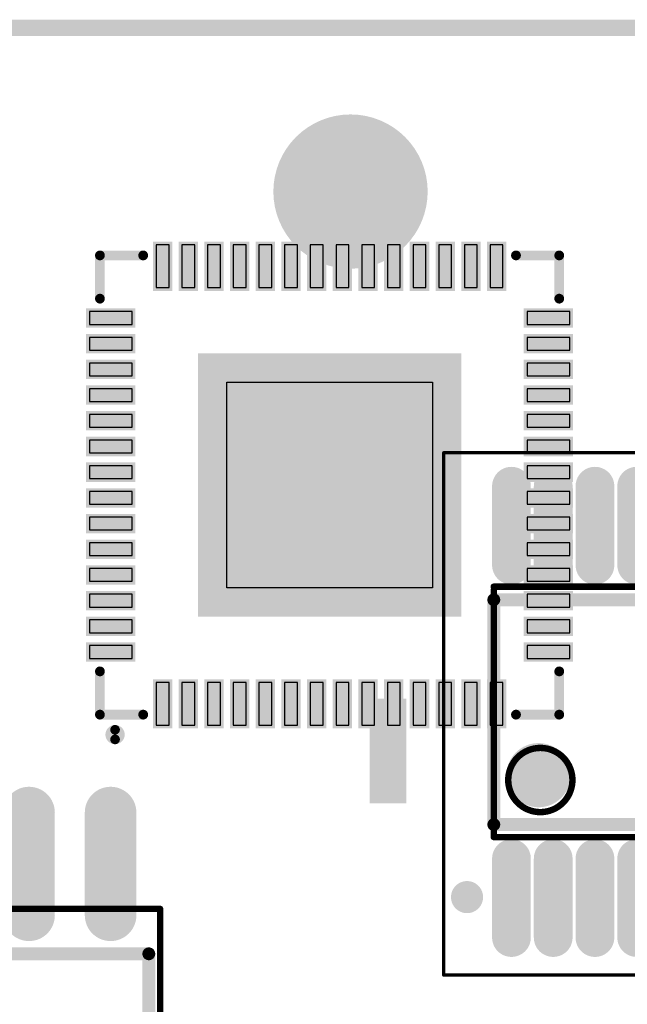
# Model space of a CAD drawing. Header units: millimetres. Extents: x 6.83 to 8, y 14.94 to 18.7.
# Tile 9 of 11: x 7.2 to 7.58, y 17.75 to 18.36. Entities that reach past the tile are written whole.
import ezdxf

# ---------------------------------------------------------------- set-up
doc = ezdxf.new("R2010")
doc.units = ezdxf.units.MM
doc.header["$MEASUREMENT"] = 0
for name, color, linetype in [('BottomLayer', 5, 'Continuous'), ('BottomOverlay', 54, 'Continuous'), ('BottomSolder', 6, 'Continuous'), ('Mechanical13', 56, 'Continuous'), ('Mechanical15', 56, 'Continuous'), ('MidLayer1', 16, 'Continuous'), ('MidLayer2', 76, 'Continuous'), ('MultiLayer', 9, 'Continuous'), ('TopLayer', 1, 'Continuous'), ('TopOverlay', 2, 'Continuous'), ('TopPaste', 8, 'Continuous'), ('TopSolder', 216, 'Continuous')]:
    doc.layers.add(name, color=color, linetype=linetype)

# ---------------------------------------------------------------- blocks, each defined once
blk = doc.blocks.new('BATTERY_BOX18650_DIP_____B_2')
at = {"layer": 'BottomLayer', "const_width": 0.04331}
blk.add_lwpolyline([(1.38539, 0, 1), (1.4287, 0, 1)], format="xyb", close=True, dxfattribs=at)
at = {"layer": 'BottomOverlay', "const_width": 0.01}
blk.add_lwpolyline([(1.50744, -0.41142), (1.50744, 0.41142)], dxfattribs=at)
at = {"layer": 'BottomSolder', "const_width": 0.04731}
blk.add_lwpolyline([(1.38339, 0, 1), (1.4307, 0, 1)], format="xyb", close=True, dxfattribs=at)
at = {"layer": 'MidLayer1', "const_width": 0.04331}
blk.add_lwpolyline([(1.38539, 0, 1), (1.4287, 0, 1)], format="xyb", close=True, dxfattribs=at)
at = {"layer": 'MidLayer2', "const_width": 0.04331}
blk.add_lwpolyline([(1.38539, 0, 1), (1.4287, 0, 1)], format="xyb", close=True, dxfattribs=at)
at = {"layer": 'MultiLayer', "const_width": 0.04331}
blk.add_lwpolyline([(1.38539, 0, 1), (1.4287, 0, 1)], format="xyb", close=True, dxfattribs=at)
at = {"layer": 'TopLayer', "const_width": 0.04331}
blk.add_lwpolyline([(1.38539, 0, 1), (1.4287, 0, 1)], format="xyb", close=True, dxfattribs=at)
at = {"layer": 'TopSolder', "const_width": 0.04731}
blk.add_lwpolyline([(1.38339, 0, 1), (1.4307, 0, 1)], format="xyb", close=True, dxfattribs=at)
at = {"layer": 'BottomOverlay'}
blk.add_text('-', height=0.19685, dxfattribs=at).set_placement((1.02016, -0.09898))
blk = doc.blocks.new('TCA9554PWR_9')
at = {"layer": 'Mechanical13', "const_width": 0.00394}
for points in [[(0.18898, 0.01083), (0.0374, 0.01083)], [(0.0374, -0.18996), (0.0374, 0.01083)], [(0.19094, -0.18996), (0.19094, 0.01083)], [(0.19094, -0.18996), (0.0374, -0.18996)]]:
    blk.add_lwpolyline(points, dxfattribs=at)
at = {"layer": 'Mechanical13'}
for points, const_width in [([(0.03642, 0.01083, 1), (0.03839, 0.01083, 1)], 0.00197), ([(0.03642, 0.01083, 1), (0.03839, 0.01083, 1)], 0.00197), ([(0.18799, 0.01083, 1), (0.18996, 0.01083, 1)], 0.00197), ([(0.18996, 0.01083, 1), (0.19193, 0.01083, 1)], 0.00197), ([(0.09207, -0.0177, 1), (0.0527, -0.0177, 1)], 0.00394), ([(0.05172, -0.0177, 1), (0.05369, -0.0177, 1)], 0.00197), ([(0.09109, -0.0177, 1), (0.09306, -0.0177, 1)], 0.00197), ([(0.03642, -0.18996, 1), (0.03839, -0.18996, 1)], 0.00197), ([(0.03642, -0.18996, 1), (0.03839, -0.18996, 1)], 0.00197), ([(0.18996, -0.18996, 1), (0.19193, -0.18996, 1)], 0.00197), ([(0.18996, -0.18996, 1), (0.19193, -0.18996, 1)], 0.00197)]:
    blk.add_lwpolyline(points, format="xyb", close=True, dxfattribs=dict(at, const_width=const_width))
at = {"layer": 'Mechanical15'}
for points, const_width in [([(0.27307, 0.04154), (-0.04724, 0.04154)], 0.00197), ([(-0.04724, -0.19904), (-0.04724, 0.04154)], 0.00197), ([(0.27307, -0.19904), (0.27307, 0.04154)], 0.00197), ([(0.18701, -0.19468), (0.18701, -0.15532)], 0.00394), ([(0.20669, -0.175), (0.16732, -0.175)], 0.00394), ([(0.27307, -0.19904), (-0.04724, -0.19904)], 0.00197)]:
    blk.add_lwpolyline(points, dxfattribs=dict(at, const_width=const_width))
for points, const_width in [([(-0.04774, 0.04154, 1), (-0.04675, 0.04154, 1)], 0.000984), ([(-0.04774, 0.04154, 1), (-0.04675, 0.04154, 1)], 0.000984), ([(0.27257, 0.04154, 1), (0.27356, 0.04154, 1)], 0.000984), ([(0.27257, 0.04154, 1), (0.27356, 0.04154, 1)], 0.000984), ([(0.18602, -0.15532, 1), (0.18799, -0.15532, 1)], 0.00197), ([(0.16634, -0.175, 1), (0.16831, -0.175, 1)], 0.00197), ([(0.20571, -0.175, 1), (0.20768, -0.175, 1)], 0.00197), ([(0.18602, -0.19468, 1), (0.18799, -0.19468, 1)], 0.00197), ([(-0.04774, -0.19904, 1), (-0.04675, -0.19904, 1)], 0.000984), ([(-0.04774, -0.19904, 1), (-0.04675, -0.19904, 1)], 0.000984), ([(0.27257, -0.19904, 1), (0.27356, -0.19904, 1)], 0.000984), ([(0.27257, -0.19904, 1), (0.27356, -0.19904, 1)], 0.000984)]:
    blk.add_lwpolyline(points, format="xyb", close=True, dxfattribs=dict(at, const_width=const_width))
at = {"layer": 'TopLayer', "const_width": 0.01575}
for points in [[(-0.02421, 0), (0.02421, 0)], [(0.20413, 0), (0.25256, 0)], [(-0.02421, -0.02559), (0.02421, -0.02559)], [(0.20413, -0.02559), (0.25256, -0.02559)], [(-0.02421, -0.05118), (0.02421, -0.05118)], [(0.20413, -0.05118), (0.25256, -0.05118)], [(-0.02421, -0.07677), (0.02421, -0.07677)], [(0.20413, -0.07677), (0.25256, -0.07677)], [(-0.02421, -0.10236), (0.02421, -0.10236)], [(0.20413, -0.10236), (0.25256, -0.10236)], [(-0.02421, -0.12795), (0.02421, -0.12795)], [(0.20413, -0.12795), (0.25256, -0.12795)], [(-0.02421, -0.15354), (0.02421, -0.15354)], [(0.20413, -0.15354), (0.25256, -0.15354)], [(-0.02421, -0.17913), (0.02421, -0.17913)], [(0.20413, -0.17913), (0.25256, -0.17913)]]:
    blk.add_lwpolyline(points, dxfattribs=at)
at = {"layer": 'TopLayer', "const_width": 0.00787}
for points in [[(-0.02815, 0, 1), (-0.02028, 0, 1)], [(0.02028, 0, 1), (0.02815, 0, 1)], [(0.2002, 0, 1), (0.20807, 0, 1)], [(0.24862, 0, 1), (0.2565, 0, 1)], [(-0.02815, -0.02559, 1), (-0.02028, -0.02559, 1)], [(0.02028, -0.02559, 1), (0.02815, -0.02559, 1)], [(0.2002, -0.02559, 1), (0.20807, -0.02559, 1)], [(0.24862, -0.02559, 1), (0.2565, -0.02559, 1)], [(-0.02815, -0.05118, 1), (-0.02028, -0.05118, 1)], [(0.02028, -0.05118, 1), (0.02815, -0.05118, 1)], [(0.2002, -0.05118, 1), (0.20807, -0.05118, 1)], [(0.24862, -0.05118, 1), (0.2565, -0.05118, 1)], [(-0.02815, -0.07677, 1), (-0.02028, -0.07677, 1)], [(0.02028, -0.07677, 1), (0.02815, -0.07677, 1)], [(0.2002, -0.07677, 1), (0.20807, -0.07677, 1)], [(0.24862, -0.07677, 1), (0.2565, -0.07677, 1)], [(-0.02815, -0.10236, 1), (-0.02028, -0.10236, 1)], [(0.02028, -0.10236, 1), (0.02815, -0.10236, 1)], [(0.2002, -0.10236, 1), (0.20807, -0.10236, 1)], [(0.24862, -0.10236, 1), (0.2565, -0.10236, 1)], [(-0.02815, -0.12795, 1), (-0.02028, -0.12795, 1)], [(0.02028, -0.12795, 1), (0.02815, -0.12795, 1)], [(0.2002, -0.12795, 1), (0.20807, -0.12795, 1)], [(0.24862, -0.12795, 1), (0.2565, -0.12795, 1)], [(-0.02815, -0.15354, 1), (-0.02028, -0.15354, 1)], [(0.02028, -0.15354, 1), (0.02815, -0.15354, 1)], [(0.2002, -0.15354, 1), (0.20807, -0.15354, 1)], [(0.24862, -0.15354, 1), (0.2565, -0.15354, 1)], [(-0.02815, -0.17913, 1), (-0.02028, -0.17913, 1)], [(0.02028, -0.17913, 1), (0.02815, -0.17913, 1)], [(0.2002, -0.17913, 1), (0.20807, -0.17913, 1)], [(0.24862, -0.17913, 1), (0.2565, -0.17913, 1)]]:
    blk.add_lwpolyline(points, format="xyb", close=True, dxfattribs=at)
at = {"layer": 'TopOverlay'}
for points, const_width in [([(0.0055, 0.02723, 1), (-0.00434, 0.02723, 1)], 0.00984), ([(-0.0068, 0.02723, 1), (-0.00188, 0.02723, 1)], 0.00492), ([(0.00304, 0.02723, 1), (0.00796, 0.02723, 1)], 0.00492), ([(0.0431, 0.01082, 1), (0.04704, 0.01082, 1)], 0.00394), ([(0.0431, 0.01082, 1), (0.04704, 0.01082, 1)], 0.00394), ([(0.18094, 0.01082, 1), (0.18488, 0.01082, 1)], 0.00394), ([(0.18094, 0.01082, 1), (0.18488, 0.01082, 1)], 0.00394), ([(0.08324, -0.01662, 1), (0.06749, -0.01662, 1)], 0.02362), ([(0.06158, -0.01662, 1), (0.07339, -0.01662, 1)], 0.01181), ([(0.07733, -0.01662, 1), (0.08914, -0.01662, 1)], 0.01181), ([(0.0431, -0.19004, 1), (0.04704, -0.19004, 1)], 0.00394), ([(0.0431, -0.19004, 1), (0.04704, -0.19004, 1)], 0.00394), ([(0.18094, -0.19004, 1), (0.18488, -0.19004, 1)], 0.00394), ([(0.18094, -0.19004, 1), (0.18488, -0.19004, 1)], 0.00394)]:
    blk.add_lwpolyline(points, format="xyb", close=True, dxfattribs=dict(at, const_width=const_width))
at = {"layer": 'TopOverlay', "const_width": 0.00787}
for points in [[(0.18291, 0.01082), (0.04507, 0.01082)], [(0.04507, -0.19004), (0.04507, 0.01082)], [(0.18291, -0.19004), (0.18291, 0.01082)], [(0.18291, -0.19004), (0.04507, -0.19004)]]:
    blk.add_lwpolyline(points, dxfattribs=at)
at = {"layer": 'TopPaste', "const_width": 0.01575}
for points in [[(-0.02421, 0), (0.02421, 0)], [(0.20413, 0), (0.25256, 0)], [(-0.02421, -0.02559), (0.02421, -0.02559)], [(0.20413, -0.02559), (0.25256, -0.02559)], [(-0.02421, -0.05118), (0.02421, -0.05118)], [(0.20413, -0.05118), (0.25256, -0.05118)], [(-0.02421, -0.07677), (0.02421, -0.07677)], [(0.20413, -0.07677), (0.25256, -0.07677)], [(-0.02421, -0.10236), (0.02421, -0.10236)], [(0.20413, -0.10236), (0.25256, -0.10236)], [(-0.02421, -0.12795), (0.02421, -0.12795)], [(0.20413, -0.12795), (0.25256, -0.12795)], [(-0.02421, -0.15354), (0.02421, -0.15354)], [(0.20413, -0.15354), (0.25256, -0.15354)], [(-0.02421, -0.17913), (0.02421, -0.17913)], [(0.20413, -0.17913), (0.25256, -0.17913)]]:
    blk.add_lwpolyline(points, dxfattribs=at)
at = {"layer": 'TopPaste', "const_width": 0.00787}
for points in [[(-0.02815, 0, 1), (-0.02028, 0, 1)], [(0.02028, 0, 1), (0.02815, 0, 1)], [(0.2002, 0, 1), (0.20807, 0, 1)], [(0.24862, 0, 1), (0.2565, 0, 1)], [(-0.02815, -0.02559, 1), (-0.02028, -0.02559, 1)], [(0.02028, -0.02559, 1), (0.02815, -0.02559, 1)], [(0.2002, -0.02559, 1), (0.20807, -0.02559, 1)], [(0.24862, -0.02559, 1), (0.2565, -0.02559, 1)], [(-0.02815, -0.05118, 1), (-0.02028, -0.05118, 1)], [(0.02028, -0.05118, 1), (0.02815, -0.05118, 1)], [(0.2002, -0.05118, 1), (0.20807, -0.05118, 1)], [(0.24862, -0.05118, 1), (0.2565, -0.05118, 1)], [(-0.02815, -0.07677, 1), (-0.02028, -0.07677, 1)], [(0.02028, -0.07677, 1), (0.02815, -0.07677, 1)], [(0.2002, -0.07677, 1), (0.20807, -0.07677, 1)], [(0.24862, -0.07677, 1), (0.2565, -0.07677, 1)], [(-0.02815, -0.10236, 1), (-0.02028, -0.10236, 1)], [(0.02028, -0.10236, 1), (0.02815, -0.10236, 1)], [(0.2002, -0.10236, 1), (0.20807, -0.10236, 1)], [(0.24862, -0.10236, 1), (0.2565, -0.10236, 1)], [(-0.02815, -0.12795, 1), (-0.02028, -0.12795, 1)], [(0.02028, -0.12795, 1), (0.02815, -0.12795, 1)], [(0.2002, -0.12795, 1), (0.20807, -0.12795, 1)], [(0.24862, -0.12795, 1), (0.2565, -0.12795, 1)], [(-0.02815, -0.15354, 1), (-0.02028, -0.15354, 1)], [(0.02028, -0.15354, 1), (0.02815, -0.15354, 1)], [(0.2002, -0.15354, 1), (0.20807, -0.15354, 1)], [(0.24862, -0.15354, 1), (0.2565, -0.15354, 1)], [(-0.02815, -0.17913, 1), (-0.02028, -0.17913, 1)], [(0.02028, -0.17913, 1), (0.02815, -0.17913, 1)], [(0.2002, -0.17913, 1), (0.20807, -0.17913, 1)], [(0.24862, -0.17913, 1), (0.2565, -0.17913, 1)]]:
    blk.add_lwpolyline(points, format="xyb", close=True, dxfattribs=at)
at = {"layer": 'TopSolder', "const_width": 0.02375}
for points in [[(-0.02421, 0), (0.02421, 0)], [(0.20413, 0), (0.25256, 0)], [(-0.02421, -0.02559), (0.02421, -0.02559)], [(0.20413, -0.02559), (0.25256, -0.02559)], [(-0.02421, -0.05118), (0.02421, -0.05118)], [(0.20413, -0.05118), (0.25256, -0.05118)], [(-0.02421, -0.07677), (0.02421, -0.07677)], [(0.20413, -0.07677), (0.25256, -0.07677)], [(-0.02421, -0.10236), (0.02421, -0.10236)], [(0.20413, -0.10236), (0.25256, -0.10236)], [(-0.02421, -0.12795), (0.02421, -0.12795)], [(0.20413, -0.12795), (0.25256, -0.12795)], [(-0.02421, -0.15354), (0.02421, -0.15354)], [(0.20413, -0.15354), (0.25256, -0.15354)], [(-0.02421, -0.17913), (0.02421, -0.17913)], [(0.20413, -0.17913), (0.25256, -0.17913)]]:
    blk.add_lwpolyline(points, dxfattribs=at)
at = {"layer": 'TopSolder', "const_width": 0.01187}
for points in [[(-0.03015, 0, 1), (-0.01828, 0, 1)], [(0.01828, 0, 1), (0.03015, 0, 1)], [(0.1982, 0, 1), (0.21007, 0, 1)], [(0.24662, 0, 1), (0.2585, 0, 1)], [(-0.03015, -0.02559, 1), (-0.01828, -0.02559, 1)], [(0.01828, -0.02559, 1), (0.03015, -0.02559, 1)], [(0.1982, -0.02559, 1), (0.21007, -0.02559, 1)], [(0.24662, -0.02559, 1), (0.2585, -0.02559, 1)], [(-0.03015, -0.05118, 1), (-0.01828, -0.05118, 1)], [(0.01828, -0.05118, 1), (0.03015, -0.05118, 1)], [(0.1982, -0.05118, 1), (0.21007, -0.05118, 1)], [(0.24662, -0.05118, 1), (0.2585, -0.05118, 1)], [(-0.03015, -0.07677, 1), (-0.01828, -0.07677, 1)], [(0.01828, -0.07677, 1), (0.03015, -0.07677, 1)], [(0.1982, -0.07677, 1), (0.21007, -0.07677, 1)], [(0.24662, -0.07677, 1), (0.2585, -0.07677, 1)], [(-0.03015, -0.10236, 1), (-0.01828, -0.10236, 1)], [(0.01828, -0.10236, 1), (0.03015, -0.10236, 1)], [(0.1982, -0.10236, 1), (0.21007, -0.10236, 1)], [(0.24662, -0.10236, 1), (0.2585, -0.10236, 1)], [(-0.03015, -0.12795, 1), (-0.01828, -0.12795, 1)], [(0.01828, -0.12795, 1), (0.03015, -0.12795, 1)], [(0.1982, -0.12795, 1), (0.21007, -0.12795, 1)], [(0.24662, -0.12795, 1), (0.2585, -0.12795, 1)], [(-0.03015, -0.15354, 1), (-0.01828, -0.15354, 1)], [(0.01828, -0.15354, 1), (0.03015, -0.15354, 1)], [(0.1982, -0.15354, 1), (0.21007, -0.15354, 1)], [(0.24662, -0.15354, 1), (0.2585, -0.15354, 1)], [(-0.03015, -0.17913, 1), (-0.01828, -0.17913, 1)], [(0.01828, -0.17913, 1), (0.03015, -0.17913, 1)], [(0.1982, -0.17913, 1), (0.21007, -0.17913, 1)], [(0.24662, -0.17913, 1), (0.2585, -0.17913, 1)]]:
    blk.add_lwpolyline(points, format="xyb", close=True, dxfattribs=at)
blk = doc.blocks.new('SOP_8_208____11')
at = {"layer": 'Mechanical13', "const_width": 0.00394}
for points in [[(-0.10531, 0.1063), (0.10532, 0.1063)], [(-0.10531, -0.1063), (-0.10531, 0.1063)], [(0.10532, -0.1063), (0.10532, 0.1063)], [(-0.10531, -0.1063), (0.10532, -0.1063)]]:
    blk.add_lwpolyline(points, dxfattribs=at)
at = {"layer": 'Mechanical13'}
for points, const_width in [([(-0.1063, 0.1063, 1), (-0.10433, 0.1063, 1)], 0.00197), ([(-0.1063, 0.1063, 1), (-0.10433, 0.1063, 1)], 0.00197), ([(0.10433, 0.1063, 1), (0.1063, 0.1063, 1)], 0.00197), ([(0.10433, 0.1063, 1), (0.1063, 0.1063, 1)], 0.00197), ([(-0.0502, -0.07087, 1), (-0.08957, -0.07087, 1)], 0.00394), ([(-0.09055, -0.07087, 1), (-0.08858, -0.07087, 1)], 0.00197), ([(-0.05118, -0.07087, 1), (-0.04921, -0.07087, 1)], 0.00197), ([(-0.1063, -0.1063, 1), (-0.10433, -0.1063, 1)], 0.00197), ([(-0.1063, -0.1063, 1), (-0.10433, -0.1063, 1)], 0.00197), ([(0.10433, -0.1063, 1), (0.1063, -0.1063, 1)], 0.00197), ([(0.10433, -0.1063, 1), (0.1063, -0.1063, 1)], 0.00197)]:
    blk.add_lwpolyline(points, format="xyb", close=True, dxfattribs=dict(at, const_width=const_width))
at = {"layer": 'TopLayer', "const_width": 0.02362}
for points in [[(-0.075, 0.10236), (-0.075, 0.16535)], [(-0.025, 0.10236), (-0.025, 0.16535)], [(0.025, 0.10236), (0.025, 0.16535)], [(0.075, 0.10236), (0.075, 0.16535)], [(-0.075, -0.16535), (-0.075, -0.10236)], [(-0.025, -0.16535), (-0.025, -0.10236)], [(0.025, -0.16535), (0.025, -0.10236)], [(0.075, -0.16535), (0.075, -0.10236)]]:
    blk.add_lwpolyline(points, dxfattribs=at)
at = {"layer": 'TopLayer', "const_width": 0.01181}
for points in [[(-0.08091, 0.16535, 1), (-0.06909, 0.16535, 1)], [(-0.03091, 0.16535, 1), (-0.01909, 0.16535, 1)], [(0.01909, 0.16535, 1), (0.03091, 0.16535, 1)], [(0.06909, 0.16535, 1), (0.08091, 0.16535, 1)], [(-0.08091, 0.10236, 1), (-0.06909, 0.10236, 1)], [(-0.03091, 0.10236, 1), (-0.01909, 0.10236, 1)], [(0.01909, 0.10236, 1), (0.03091, 0.10236, 1)], [(0.06909, 0.10236, 1), (0.08091, 0.10236, 1)], [(-0.08091, -0.10236, 1), (-0.06909, -0.10236, 1)], [(-0.03091, -0.10236, 1), (-0.01909, -0.10236, 1)], [(0.01909, -0.10236, 1), (0.03091, -0.10236, 1)], [(0.06909, -0.10236, 1), (0.08091, -0.10236, 1)], [(-0.08091, -0.16535, 1), (-0.06909, -0.16535, 1)], [(-0.03091, -0.16535, 1), (-0.01909, -0.16535, 1)], [(0.01909, -0.16535, 1), (0.03091, -0.16535, 1)], [(0.06909, -0.16535, 1), (0.08091, -0.16535, 1)]]:
    blk.add_lwpolyline(points, format="xyb", close=True, dxfattribs=at)
at = {"layer": 'TopOverlay', "const_width": 0.00787}
for points in [[(-0.09843, 0.07874), (0.09843, 0.07874)], [(-0.09843, -0.07874), (-0.09843, 0.07874)], [(0.09843, -0.07874), (0.09843, 0.07874)], [(-0.09843, -0.07874), (0.09843, -0.07874)]]:
    blk.add_lwpolyline(points, dxfattribs=at)
at = {"layer": 'TopOverlay'}
for points, const_width in [([(-0.10039, 0.07874, 1), (-0.09646, 0.07874, 1)], 0.00394), ([(-0.10039, 0.07874, 1), (-0.09646, 0.07874, 1)], 0.00394), ([(0.09646, 0.07874, 1), (0.10039, 0.07874, 1)], 0.00394), ([(0.09646, 0.07874, 1), (0.10039, 0.07874, 1)], 0.00394), ([(-0.06102, -0.05118, 1), (-0.08071, -0.05118, 1)], 0.01969), ([(-0.08563, -0.05118, 1), (-0.07579, -0.05118, 1)], 0.00984), ([(-0.06594, -0.05118, 1), (-0.0561, -0.05118, 1)], 0.00984), ([(-0.10039, -0.07874, 1), (-0.09646, -0.07874, 1)], 0.00394), ([(-0.10039, -0.07874, 1), (-0.09646, -0.07874, 1)], 0.00394), ([(0.09646, -0.07874, 1), (0.10039, -0.07874, 1)], 0.00394), ([(0.09646, -0.07874, 1), (0.10039, -0.07874, 1)], 0.00394), ([(-0.10157, -0.15354, 1), (-0.11339, -0.15354, 1)], 0.01181), ([(-0.11634, -0.15354, 1), (-0.11043, -0.15354, 1)], 0.00591), ([(-0.10453, -0.15354, 1), (-0.09862, -0.15354, 1)], 0.00591)]:
    blk.add_lwpolyline(points, format="xyb", close=True, dxfattribs=dict(at, const_width=const_width))
at = {"layer": 'TopPaste', "const_width": 0.02362}
for points in [[(-0.075, 0.10236), (-0.075, 0.16535)], [(-0.025, 0.10236), (-0.025, 0.16535)], [(0.025, 0.10236), (0.025, 0.16535)], [(0.075, 0.10236), (0.075, 0.16535)], [(-0.075, -0.16535), (-0.075, -0.10236)], [(-0.025, -0.16535), (-0.025, -0.10236)], [(0.025, -0.16535), (0.025, -0.10236)], [(0.075, -0.16535), (0.075, -0.10236)]]:
    blk.add_lwpolyline(points, dxfattribs=at)
at = {"layer": 'TopPaste', "const_width": 0.01181}
for points in [[(-0.08091, 0.16535, 1), (-0.06909, 0.16535, 1)], [(-0.03091, 0.16535, 1), (-0.01909, 0.16535, 1)], [(0.01909, 0.16535, 1), (0.03091, 0.16535, 1)], [(0.06909, 0.16535, 1), (0.08091, 0.16535, 1)], [(-0.08091, 0.10236, 1), (-0.06909, 0.10236, 1)], [(-0.03091, 0.10236, 1), (-0.01909, 0.10236, 1)], [(0.01909, 0.10236, 1), (0.03091, 0.10236, 1)], [(0.06909, 0.10236, 1), (0.08091, 0.10236, 1)], [(-0.08091, -0.10236, 1), (-0.06909, -0.10236, 1)], [(-0.03091, -0.10236, 1), (-0.01909, -0.10236, 1)], [(0.01909, -0.10236, 1), (0.03091, -0.10236, 1)], [(0.06909, -0.10236, 1), (0.08091, -0.10236, 1)], [(-0.08091, -0.16535, 1), (-0.06909, -0.16535, 1)], [(-0.03091, -0.16535, 1), (-0.01909, -0.16535, 1)], [(0.01909, -0.16535, 1), (0.03091, -0.16535, 1)], [(0.06909, -0.16535, 1), (0.08091, -0.16535, 1)]]:
    blk.add_lwpolyline(points, format="xyb", close=True, dxfattribs=at)
at = {"layer": 'TopSolder', "const_width": 0.03162}
for points in [[(-0.075, 0.10236), (-0.075, 0.16535)], [(-0.025, 0.10236), (-0.025, 0.16535)], [(0.025, 0.10236), (0.025, 0.16535)], [(0.075, 0.10236), (0.075, 0.16535)], [(-0.075, -0.16535), (-0.075, -0.10236)], [(-0.025, -0.16535), (-0.025, -0.10236)], [(0.025, -0.16535), (0.025, -0.10236)], [(0.075, -0.16535), (0.075, -0.10236)]]:
    blk.add_lwpolyline(points, dxfattribs=at)
at = {"layer": 'TopSolder', "const_width": 0.01581}
for points in [[(-0.08291, 0.16535, 1), (-0.06709, 0.16535, 1)], [(-0.03291, 0.16535, 1), (-0.01709, 0.16535, 1)], [(0.01709, 0.16535, 1), (0.03291, 0.16535, 1)], [(0.06709, 0.16535, 1), (0.08291, 0.16535, 1)], [(-0.08291, 0.10236, 1), (-0.06709, 0.10236, 1)], [(-0.03291, 0.10236, 1), (-0.01709, 0.10236, 1)], [(0.01709, 0.10236, 1), (0.03291, 0.10236, 1)], [(0.06709, 0.10236, 1), (0.08291, 0.10236, 1)], [(-0.08291, -0.10236, 1), (-0.06709, -0.10236, 1)], [(-0.03291, -0.10236, 1), (-0.01709, -0.10236, 1)], [(0.01709, -0.10236, 1), (0.03291, -0.10236, 1)], [(0.06709, -0.10236, 1), (0.08291, -0.10236, 1)], [(-0.08291, -0.16535, 1), (-0.06709, -0.16535, 1)], [(-0.03291, -0.16535, 1), (-0.01709, -0.16535, 1)], [(0.01709, -0.16535, 1), (0.03291, -0.16535, 1)], [(0.06709, -0.16535, 1), (0.08291, -0.16535, 1)]]:
    blk.add_lwpolyline(points, format="xyb", close=True, dxfattribs=at)
blk = doc.blocks.new('QFN_56_L7_0_W7_0_P0_40_TL_EP4_0_12')
at = {"layer": 'TopLayer'}
for points in [[(-0.09892, 0.12107), (-0.09105, 0.12107), (-0.09892, 0.14725), (-0.09105, 0.14725)], [(-0.08317, 0.12107), (-0.0753, 0.12107), (-0.08317, 0.14725), (-0.0753, 0.14725)], [(-0.06743, 0.12107), (-0.05955, 0.12107), (-0.06743, 0.14725), (-0.05955, 0.14725)], [(-0.05168, 0.12107), (-0.0438, 0.12107), (-0.05168, 0.14725), (-0.0438, 0.14725)], [(-0.03593, 0.12107), (-0.02806, 0.12107), (-0.03593, 0.14725), (-0.02806, 0.14725)], [(-0.02018, 0.12107), (-0.01231, 0.12107), (-0.02018, 0.14725), (-0.01231, 0.14725)], [(-0.00443, 0.12107), (0.00344, 0.12107), (-0.00443, 0.14725), (0.00344, 0.14725)], [(0.01131, 0.12107), (0.01919, 0.12107), (0.01131, 0.14725), (0.01919, 0.14725)], [(0.02706, 0.12107), (0.03494, 0.12107), (0.02706, 0.14725), (0.03494, 0.14725)], [(0.04281, 0.12107), (0.05068, 0.12107), (0.04281, 0.14725), (0.05068, 0.14725)], [(0.05856, 0.12107), (0.06643, 0.12107), (0.05856, 0.14725), (0.06643, 0.14725)], [(0.07431, 0.12107), (0.08218, 0.12107), (0.07431, 0.14725), (0.08218, 0.14725)], [(0.09005, 0.12107), (0.09793, 0.12107), (0.09005, 0.14725), (0.09793, 0.14725)], [(0.1058, 0.12107), (0.11368, 0.12107), (0.1058, 0.14725), (0.11368, 0.14725)], [(-0.13987, 0.09843), (-0.11369, 0.09843), (-0.13987, 0.1063), (-0.11369, 0.1063)], [(0.12844, 0.09843), (0.15462, 0.09843), (0.12844, 0.1063), (0.15462, 0.1063)], [(-0.13987, 0.08268), (-0.11369, 0.08268), (-0.13987, 0.09055), (-0.11369, 0.09055)], [(0.12844, 0.08268), (0.15462, 0.08268), (0.12844, 0.09055), (0.15462, 0.09055)], [(-0.07136, -0.07874), (0.08612, -0.07874), (-0.07136, 0.07874), (0.08612, 0.07874)], [(-0.13987, 0.06693), (-0.11369, 0.06693), (-0.13987, 0.07481), (-0.11369, 0.07481)], [(0.12844, 0.06693), (0.15462, 0.06693), (0.12844, 0.07481), (0.15462, 0.07481)], [(-0.13987, 0.05118), (-0.11369, 0.05118), (-0.13987, 0.05906), (-0.11369, 0.05906)], [(0.12844, 0.05118), (0.15462, 0.05118), (0.12844, 0.05906), (0.15462, 0.05906)], [(-0.13987, 0.03544), (-0.11369, 0.03544), (-0.13987, 0.04331), (-0.11369, 0.04331)], [(0.12844, 0.03544), (0.15462, 0.03544), (0.12844, 0.04331), (0.15462, 0.04331)], [(-0.13987, 0.01969), (-0.11369, 0.01969), (-0.13987, 0.02756), (-0.11369, 0.02756)], [(0.12844, 0.01969), (0.15462, 0.01969), (0.12844, 0.02756), (0.15462, 0.02756)], [(-0.13987, 0.00394), (-0.11369, 0.00394), (-0.13987, 0.01181), (-0.11369, 0.01181)], [(0.12844, 0.00394), (0.15462, 0.00394), (0.12844, 0.01181), (0.15462, 0.01181)], [(-0.13987, -0.01181), (-0.11369, -0.01181), (-0.13987, -0.00393), (-0.11369, -0.00393)], [(0.12844, -0.01181), (0.15462, -0.01181), (0.12844, -0.00393), (0.15462, -0.00393)], [(-0.13987, -0.02756), (-0.11369, -0.02756), (-0.13987, -0.01968), (-0.11369, -0.01968)], [(0.12844, -0.02756), (0.15462, -0.02756), (0.12844, -0.01968), (0.15462, -0.01968)], [(-0.13987, -0.0433), (-0.11369, -0.0433), (-0.13987, -0.03543), (-0.11369, -0.03543)], [(0.12844, -0.0433), (0.15462, -0.0433), (0.12844, -0.03543), (0.15462, -0.03543)], [(-0.13987, -0.05905), (-0.11369, -0.05905), (-0.13987, -0.05118), (-0.11369, -0.05118)], [(0.12844, -0.05905), (0.15462, -0.05905), (0.12844, -0.05118), (0.15462, -0.05118)], [(-0.13987, -0.0748), (-0.11369, -0.0748), (-0.13987, -0.06693), (-0.11369, -0.06693)], [(0.12844, -0.0748), (0.15462, -0.0748), (0.12844, -0.06693), (0.15462, -0.06693)], [(-0.13987, -0.09055), (-0.11369, -0.09055), (-0.13987, -0.08267), (-0.11369, -0.08267)], [(0.12844, -0.09055), (0.15462, -0.09055), (0.12844, -0.08267), (0.15462, -0.08267)], [(-0.13987, -0.1063), (-0.11369, -0.1063), (-0.13987, -0.09842), (-0.11369, -0.09842)], [(0.12844, -0.1063), (0.15462, -0.1063), (0.12844, -0.09842), (0.15462, -0.09842)], [(-0.09892, -0.14724), (-0.09105, -0.14724), (-0.09892, -0.12106), (-0.09105, -0.12106)], [(-0.08317, -0.14724), (-0.0753, -0.14724), (-0.08317, -0.12106), (-0.0753, -0.12106)], [(-0.06743, -0.14724), (-0.05955, -0.14724), (-0.06743, -0.12106), (-0.05955, -0.12106)], [(-0.05168, -0.14724), (-0.0438, -0.14724), (-0.05168, -0.12106), (-0.0438, -0.12106)], [(-0.03593, -0.14724), (-0.02806, -0.14724), (-0.03593, -0.12106), (-0.02806, -0.12106)], [(-0.02018, -0.14724), (-0.01231, -0.14724), (-0.02018, -0.12106), (-0.01231, -0.12106)], [(-0.00443, -0.14724), (0.00344, -0.14724), (-0.00443, -0.12106), (0.00344, -0.12106)], [(0.01131, -0.14724), (0.01919, -0.14724), (0.01131, -0.12106), (0.01919, -0.12106)], [(0.02706, -0.14724), (0.03494, -0.14724), (0.02706, -0.12106), (0.03494, -0.12106)], [(0.04281, -0.14724), (0.05068, -0.14724), (0.04281, -0.12106), (0.05068, -0.12106)], [(0.05856, -0.14724), (0.06643, -0.14724), (0.05856, -0.12106), (0.06643, -0.12106)], [(0.07431, -0.14724), (0.08218, -0.14724), (0.07431, -0.12106), (0.08218, -0.12106)], [(0.09005, -0.14724), (0.09793, -0.14724), (0.09005, -0.12106), (0.09793, -0.12106)], [(0.1058, -0.14724), (0.11368, -0.14724), (0.1058, -0.12106), (0.11368, -0.12106)]]:
    blk.add_solid(points, dxfattribs=at)
at = {"layer": 'TopOverlay', "const_width": 0.006}
for points in [[(-0.1069, 0.1408), (-0.13342, 0.1408)], [(-0.13342, 0.11427), (-0.13342, 0.1408)], [(0.14817, 0.1408), (0.12165, 0.1408)], [(0.14817, 0.11427), (0.14817, 0.1408)], [(-0.13342, -0.14079), (-0.13342, -0.11427)], [(0.14817, -0.14079), (0.14817, -0.11427)], [(-0.1069, -0.14079), (-0.13342, -0.14079)], [(0.14817, -0.14079), (0.12165, -0.14079)]]:
    blk.add_lwpolyline(points, dxfattribs=at)
at = {"layer": 'TopOverlay'}
for points, const_width in [([(-0.13492, 0.1408, 1), (-0.13192, 0.1408, 1)], 0.003), ([(-0.13492, 0.1408, 1), (-0.13192, 0.1408, 1)], 0.003), ([(-0.1084, 0.1408, 1), (-0.1054, 0.1408, 1)], 0.003), ([(0.12015, 0.1408, 1), (0.12315, 0.1408, 1)], 0.003), ([(0.14667, 0.1408, 1), (0.14967, 0.1408, 1)], 0.003), ([(0.14667, 0.1408, 1), (0.14967, 0.1408, 1)], 0.003), ([(-0.14271, 0.13152, 1), (-0.14861, 0.13152, 1)], 0.00591), ([(-0.15009, 0.13152, 1), (-0.14714, 0.13152, 1)], 0.00295), ([(-0.14419, 0.13152, 1), (-0.14124, 0.13152, 1)], 0.00295), ([(-0.13492, 0.11427, 1), (-0.13192, 0.11427, 1)], 0.003), ([(0.14667, 0.11427, 1), (0.14967, 0.11427, 1)], 0.003), ([(-0.13492, -0.11427, 1), (-0.13192, -0.11427, 1)], 0.003), ([(0.14667, -0.11427, 1), (0.14967, -0.11427, 1)], 0.003), ([(-0.13492, -0.14079, 1), (-0.13192, -0.14079, 1)], 0.003), ([(-0.13492, -0.14079, 1), (-0.13192, -0.14079, 1)], 0.003), ([(-0.1084, -0.14079, 1), (-0.1054, -0.14079, 1)], 0.003), ([(0.12015, -0.14079, 1), (0.12315, -0.14079, 1)], 0.003), ([(0.14667, -0.14079, 1), (0.14967, -0.14079, 1)], 0.003), ([(0.14667, -0.14079, 1), (0.14967, -0.14079, 1)], 0.003)]:
    blk.add_lwpolyline(points, format="xyb", close=True, dxfattribs=dict(at, const_width=const_width))
at = {"layer": 'TopPaste'}
for p, q in [((-0.09104, 0.14725), (-0.09892, 0.14725)), ((-0.09892, 0.14725), (-0.09892, 0.12106)), ((-0.09104, 0.12106), (-0.09104, 0.14725)), ((-0.0753, 0.14725), (-0.08318, 0.14725)), ((-0.08318, 0.14725), (-0.08318, 0.12106)), ((-0.0753, 0.12106), (-0.0753, 0.14725)), ((-0.05955, 0.14725), (-0.06743, 0.14725)), ((-0.06743, 0.14725), (-0.06743, 0.12106)), ((-0.05955, 0.12106), (-0.05955, 0.14725)), ((-0.0438, 0.14725), (-0.05168, 0.14725)), ((-0.05168, 0.14725), (-0.05168, 0.12106)), ((-0.0438, 0.12106), (-0.0438, 0.14725)), ((-0.02805, 0.14725), (-0.03593, 0.14725)), ((-0.03593, 0.14725), (-0.03593, 0.12106)), ((-0.02805, 0.12106), (-0.02805, 0.14725)), ((-0.0123, 0.14725), (-0.02018, 0.14725)), ((-0.02018, 0.14725), (-0.02018, 0.12106)), ((-0.0123, 0.12106), (-0.0123, 0.14725)), ((0.00344, 0.14725), (-0.00444, 0.14725)), ((-0.00444, 0.14725), (-0.00444, 0.12106)), ((0.00344, 0.12106), (0.00344, 0.14725)), ((0.01919, 0.14725), (0.01131, 0.14725)), ((0.01131, 0.14725), (0.01131, 0.12106)), ((0.01919, 0.12106), (0.01919, 0.14725)), ((0.03494, 0.14725), (0.02706, 0.14725)), ((0.02706, 0.14725), (0.02706, 0.12106)), ((0.03494, 0.12106), (0.03494, 0.14725)), ((0.05069, 0.14725), (0.04281, 0.14725)), ((0.04281, 0.14725), (0.04281, 0.12106)), ((0.05069, 0.12106), (0.05069, 0.14725)), ((0.06644, 0.14725), (0.05856, 0.14725)), ((0.05856, 0.14725), (0.05856, 0.12106)), ((0.06644, 0.12106), (0.06644, 0.14725)), ((0.08218, 0.14725), (0.0743, 0.14725)), ((0.0743, 0.14725), (0.0743, 0.12106)), ((0.08218, 0.12106), (0.08218, 0.14725)), ((0.09793, 0.14725), (0.09005, 0.14725)), ((0.09005, 0.14725), (0.09005, 0.12106)), ((0.09793, 0.12106), (0.09793, 0.14725)), ((0.11368, 0.14725), (0.1058, 0.14725)), ((0.1058, 0.14725), (0.1058, 0.12106)), ((0.11368, 0.12106), (0.11368, 0.14725)), ((-0.09892, 0.12106), (-0.09104, 0.12106)), ((-0.08318, 0.12106), (-0.0753, 0.12106)), ((-0.06743, 0.12106), (-0.05955, 0.12106)), ((-0.05168, 0.12106), (-0.0438, 0.12106)), ((-0.03593, 0.12106), (-0.02805, 0.12106)), ((-0.02018, 0.12106), (-0.0123, 0.12106)), ((-0.00444, 0.12106), (0.00344, 0.12106)), ((0.01131, 0.12106), (0.01919, 0.12106)), ((0.02706, 0.12106), (0.03494, 0.12106)), ((0.04281, 0.12106), (0.05069, 0.12106)), ((0.05856, 0.12106), (0.06644, 0.12106)), ((0.0743, 0.12106), (0.08218, 0.12106)), ((0.09005, 0.12106), (0.09793, 0.12106)), ((0.1058, 0.12106), (0.11368, 0.12106)), ((-0.11369, 0.1063), (-0.13987, 0.1063)), ((-0.13987, 0.1063), (-0.13987, 0.09843)), ((-0.11369, 0.09843), (-0.11369, 0.1063)), ((0.15462, 0.1063), (0.12844, 0.1063)), ((0.12844, 0.1063), (0.12844, 0.09843)), ((0.15462, 0.09843), (0.15462, 0.1063)), ((-0.13987, 0.09843), (-0.11369, 0.09843)), ((0.12844, 0.09843), (0.15462, 0.09843)), ((-0.11369, 0.09055), (-0.13987, 0.09055)), ((-0.13987, 0.09055), (-0.13987, 0.08268)), ((-0.11369, 0.08268), (-0.11369, 0.09055)), ((0.15462, 0.09055), (0.12844, 0.09055)), ((0.12844, 0.09055), (0.12844, 0.08268)), ((0.15462, 0.08268), (0.15462, 0.09055)), ((-0.13987, 0.08268), (-0.11369, 0.08268)), ((0.12844, 0.08268), (0.15462, 0.08268)), ((-0.11369, 0.0748), (-0.13987, 0.0748)), ((-0.13987, 0.0748), (-0.13987, 0.06693)), ((-0.11369, 0.06693), (-0.11369, 0.0748)), ((0.15462, 0.0748), (0.12844, 0.0748)), ((0.12844, 0.0748), (0.12844, 0.06693)), ((0.15462, 0.06693), (0.15462, 0.0748)), ((-0.13987, 0.06693), (-0.11369, 0.06693)), ((0.12844, 0.06693), (0.15462, 0.06693)), ((-0.05561, -0.06299), (-0.05561, 0.063)), ((-0.05561, 0.063), (0.07037, 0.063)), ((0.07037, 0.063), (0.07037, -0.06299)), ((-0.11369, 0.05906), (-0.13987, 0.05906)), ((-0.13987, 0.05906), (-0.13987, 0.05119)), ((-0.11369, 0.05119), (-0.11369, 0.05906)), ((0.15462, 0.05906), (0.12844, 0.05906)), ((0.12844, 0.05906), (0.12844, 0.05119)), ((0.15462, 0.05119), (0.15462, 0.05906)), ((-0.13987, 0.05119), (-0.11369, 0.05119)), ((0.12844, 0.05119), (0.15462, 0.05119)), ((-0.11369, 0.04331), (-0.13987, 0.04331)), ((-0.13987, 0.04331), (-0.13987, 0.03544)), ((-0.11369, 0.03544), (-0.11369, 0.04331)), ((0.15462, 0.04331), (0.12844, 0.04331)), ((0.12844, 0.04331), (0.12844, 0.03544)), ((0.15462, 0.03544), (0.15462, 0.04331)), ((-0.13987, 0.03544), (-0.11369, 0.03544)), ((0.12844, 0.03544), (0.15462, 0.03544)), ((-0.11369, 0.02756), (-0.13987, 0.02756)), ((-0.13987, 0.02756), (-0.13987, 0.01969)), ((-0.11369, 0.01969), (-0.11369, 0.02756)), ((0.15462, 0.02756), (0.12844, 0.02756)), ((0.12844, 0.02756), (0.12844, 0.01969)), ((0.15462, 0.01969), (0.15462, 0.02756)), ((-0.13987, 0.01969), (-0.11369, 0.01969)), ((0.12844, 0.01969), (0.15462, 0.01969)), ((-0.11369, 0.01181), (-0.13987, 0.01181)), ((-0.13987, 0.01181), (-0.13987, 0.00394)), ((-0.11369, 0.00394), (-0.11369, 0.01181)), ((0.15462, 0.01181), (0.12844, 0.01181)), ((0.12844, 0.01181), (0.12844, 0.00394)), ((0.15462, 0.00394), (0.15462, 0.01181)), ((-0.13987, 0.00394), (-0.11369, 0.00394)), ((0.12844, 0.00394), (0.15462, 0.00394)), ((-0.11369, -0.00394), (-0.13987, -0.00394)), ((-0.13987, -0.00394), (-0.13987, -0.01181)), ((-0.11369, -0.01181), (-0.11369, -0.00394)), ((0.15462, -0.00394), (0.12844, -0.00394)), ((0.12844, -0.00394), (0.12844, -0.01181)), ((0.15462, -0.01181), (0.15462, -0.00394)), ((-0.13987, -0.01181), (-0.11369, -0.01181)), ((0.12844, -0.01181), (0.15462, -0.01181)), ((-0.11369, -0.01968), (-0.13987, -0.01968)), ((-0.13987, -0.01968), (-0.13987, -0.02755)), ((-0.11369, -0.02755), (-0.11369, -0.01968)), ((0.15462, -0.01968), (0.12844, -0.01968)), ((0.12844, -0.01968), (0.12844, -0.02755)), ((0.15462, -0.02755), (0.15462, -0.01968)), ((-0.13987, -0.02755), (-0.11369, -0.02755)), ((0.12844, -0.02755), (0.15462, -0.02755)), ((-0.11369, -0.03543), (-0.13987, -0.03543)), ((-0.13987, -0.03543), (-0.13987, -0.0433)), ((-0.11369, -0.0433), (-0.11369, -0.03543)), ((0.15462, -0.03543), (0.12844, -0.03543)), ((0.12844, -0.03543), (0.12844, -0.0433)), ((0.15462, -0.0433), (0.15462, -0.03543)), ((-0.13987, -0.0433), (-0.11369, -0.0433)), ((0.12844, -0.0433), (0.15462, -0.0433)), ((-0.11369, -0.05118), (-0.13987, -0.05118)), ((-0.13987, -0.05118), (-0.13987, -0.05905)), ((-0.11369, -0.05905), (-0.11369, -0.05118)), ((0.15462, -0.05118), (0.12844, -0.05118)), ((0.12844, -0.05118), (0.12844, -0.05905)), ((0.15462, -0.05905), (0.15462, -0.05118)), ((-0.13987, -0.05905), (-0.11369, -0.05905)), ((0.12844, -0.05905), (0.15462, -0.05905)), ((0.07037, -0.06299), (-0.05561, -0.06299)), ((-0.11369, -0.06693), (-0.13987, -0.06693)), ((-0.13987, -0.06693), (-0.13987, -0.0748)), ((-0.11369, -0.0748), (-0.11369, -0.06693)), ((0.15462, -0.06693), (0.12844, -0.06693)), ((0.12844, -0.06693), (0.12844, -0.0748)), ((0.15462, -0.0748), (0.15462, -0.06693)), ((-0.13987, -0.0748), (-0.11369, -0.0748)), ((0.12844, -0.0748), (0.15462, -0.0748)), ((-0.11369, -0.08268), (-0.13987, -0.08268)), ((-0.13987, -0.08268), (-0.13987, -0.09055)), ((-0.11369, -0.09055), (-0.11369, -0.08268)), ((0.15462, -0.08268), (0.12844, -0.08268)), ((0.12844, -0.08268), (0.12844, -0.09055)), ((0.15462, -0.09055), (0.15462, -0.08268)), ((-0.13987, -0.09055), (-0.11369, -0.09055)), ((0.12844, -0.09055), (0.15462, -0.09055)), ((-0.11369, -0.09842), (-0.13987, -0.09842)), ((-0.13987, -0.09842), (-0.13987, -0.10629)), ((-0.11369, -0.10629), (-0.11369, -0.09842)), ((0.15462, -0.09842), (0.12844, -0.09842)), ((0.12844, -0.09842), (0.12844, -0.10629)), ((0.15462, -0.10629), (0.15462, -0.09842)), ((-0.13987, -0.10629), (-0.11369, -0.10629)), ((0.12844, -0.10629), (0.15462, -0.10629)), ((-0.09104, -0.12107), (-0.09892, -0.12107)), ((-0.09892, -0.12107), (-0.09892, -0.14725)), ((-0.09104, -0.14725), (-0.09104, -0.12107)), ((-0.0753, -0.12107), (-0.08318, -0.12107)), ((-0.08318, -0.12107), (-0.08318, -0.14725)), ((-0.0753, -0.14725), (-0.0753, -0.12107)), ((-0.05955, -0.12107), (-0.06743, -0.12107)), ((-0.06743, -0.12107), (-0.06743, -0.14725)), ((-0.05955, -0.14725), (-0.05955, -0.12107)), ((-0.0438, -0.12107), (-0.05168, -0.12107)), ((-0.05168, -0.12107), (-0.05168, -0.14725)), ((-0.0438, -0.14725), (-0.0438, -0.12107)), ((-0.02805, -0.12107), (-0.03593, -0.12107)), ((-0.03593, -0.12107), (-0.03593, -0.14725)), ((-0.02805, -0.14725), (-0.02805, -0.12107)), ((-0.0123, -0.12107), (-0.02018, -0.12107)), ((-0.02018, -0.12107), (-0.02018, -0.14725)), ((-0.0123, -0.14725), (-0.0123, -0.12107)), ((0.00344, -0.12107), (-0.00444, -0.12107)), ((-0.00444, -0.12107), (-0.00444, -0.14725)), ((0.00344, -0.14725), (0.00344, -0.12107)), ((0.01919, -0.12107), (0.01131, -0.12107)), ((0.01131, -0.12107), (0.01131, -0.14725)), ((0.01919, -0.14725), (0.01919, -0.12107)), ((0.03494, -0.12107), (0.02706, -0.12107)), ((0.02706, -0.12107), (0.02706, -0.14725)), ((0.03494, -0.14725), (0.03494, -0.12107)), ((0.05069, -0.12107), (0.04281, -0.12107)), ((0.04281, -0.12107), (0.04281, -0.14725)), ((0.05069, -0.14725), (0.05069, -0.12107)), ((0.06644, -0.12107), (0.05856, -0.12107)), ((0.05856, -0.12107), (0.05856, -0.14725)), ((0.06644, -0.14725), (0.06644, -0.12107)), ((0.08218, -0.12107), (0.0743, -0.12107)), ((0.0743, -0.12107), (0.0743, -0.14725)), ((0.08218, -0.14725), (0.08218, -0.12107)), ((0.09793, -0.12107), (0.09005, -0.12107)), ((0.09005, -0.12107), (0.09005, -0.14725)), ((0.09793, -0.14725), (0.09793, -0.12107)), ((0.11368, -0.12107), (0.1058, -0.12107)), ((0.1058, -0.12107), (0.1058, -0.14725)), ((0.11368, -0.14725), (0.11368, -0.12107)), ((-0.09892, -0.14725), (-0.09104, -0.14725)), ((-0.08318, -0.14725), (-0.0753, -0.14725)), ((-0.06743, -0.14725), (-0.05955, -0.14725)), ((-0.05168, -0.14725), (-0.0438, -0.14725)), ((-0.03593, -0.14725), (-0.02805, -0.14725)), ((-0.02018, -0.14725), (-0.0123, -0.14725)), ((-0.00444, -0.14725), (0.00344, -0.14725)), ((0.01131, -0.14725), (0.01919, -0.14725)), ((0.02706, -0.14725), (0.03494, -0.14725)), ((0.04281, -0.14725), (0.05069, -0.14725)), ((0.05856, -0.14725), (0.06644, -0.14725)), ((0.0743, -0.14725), (0.08218, -0.14725)), ((0.09005, -0.14725), (0.09793, -0.14725)), ((0.1058, -0.14725), (0.11368, -0.14725))]:
    blk.add_line(p, q, dxfattribs=at)
at = {"layer": 'TopSolder'}
for points in [[(-0.10092, 0.11907), (-0.08905, 0.11907), (-0.10092, 0.14925), (-0.08905, 0.14925)], [(-0.08517, 0.11907), (-0.0733, 0.11907), (-0.08517, 0.14925), (-0.0733, 0.14925)], [(-0.06943, 0.11907), (-0.05755, 0.11907), (-0.06943, 0.14925), (-0.05755, 0.14925)], [(-0.05368, 0.11907), (-0.0418, 0.11907), (-0.05368, 0.14925), (-0.0418, 0.14925)], [(-0.03793, 0.11907), (-0.02606, 0.11907), (-0.03793, 0.14925), (-0.02606, 0.14925)], [(-0.02218, 0.11907), (-0.01031, 0.11907), (-0.02218, 0.14925), (-0.01031, 0.14925)], [(-0.00643, 0.11907), (0.00544, 0.11907), (-0.00643, 0.14925), (0.00544, 0.14925)], [(0.00931, 0.11907), (0.02119, 0.11907), (0.00931, 0.14925), (0.02119, 0.14925)], [(0.02506, 0.11907), (0.03694, 0.11907), (0.02506, 0.14925), (0.03694, 0.14925)], [(0.04081, 0.11907), (0.05268, 0.11907), (0.04081, 0.14925), (0.05268, 0.14925)], [(0.05656, 0.11907), (0.06843, 0.11907), (0.05656, 0.14925), (0.06843, 0.14925)], [(0.07231, 0.11907), (0.08418, 0.11907), (0.07231, 0.14925), (0.08418, 0.14925)], [(0.08805, 0.11907), (0.09993, 0.11907), (0.08805, 0.14925), (0.09993, 0.14925)], [(0.1038, 0.11907), (0.11568, 0.11907), (0.1038, 0.14925), (0.11568, 0.14925)], [(-0.14187, 0.09643), (-0.11169, 0.09643), (-0.14187, 0.1083), (-0.11169, 0.1083)], [(0.12644, 0.09643), (0.15662, 0.09643), (0.12644, 0.1083), (0.15662, 0.1083)], [(-0.14187, 0.08068), (-0.11169, 0.08068), (-0.14187, 0.09255), (-0.11169, 0.09255)], [(0.12644, 0.08068), (0.15662, 0.08068), (0.12644, 0.09255), (0.15662, 0.09255)], [(-0.07336, -0.08074), (0.08812, -0.08074), (-0.07336, 0.08074), (0.08812, 0.08074)], [(-0.14187, 0.06493), (-0.11169, 0.06493), (-0.14187, 0.07681), (-0.11169, 0.07681)], [(0.12644, 0.06493), (0.15662, 0.06493), (0.12644, 0.07681), (0.15662, 0.07681)], [(-0.14187, 0.04918), (-0.11169, 0.04918), (-0.14187, 0.06106), (-0.11169, 0.06106)], [(0.12644, 0.04918), (0.15662, 0.04918), (0.12644, 0.06106), (0.15662, 0.06106)], [(-0.14187, 0.03344), (-0.11169, 0.03344), (-0.14187, 0.04531), (-0.11169, 0.04531)], [(0.12644, 0.03344), (0.15662, 0.03344), (0.12644, 0.04531), (0.15662, 0.04531)], [(-0.14187, 0.01769), (-0.11169, 0.01769), (-0.14187, 0.02956), (-0.11169, 0.02956)], [(0.12644, 0.01769), (0.15662, 0.01769), (0.12644, 0.02956), (0.15662, 0.02956)], [(-0.14187, 0.00194), (-0.11169, 0.00194), (-0.14187, 0.01381), (-0.11169, 0.01381)], [(0.12644, 0.00194), (0.15662, 0.00194), (0.12644, 0.01381), (0.15662, 0.01381)], [(-0.14187, -0.01381), (-0.11169, -0.01381), (-0.14187, -0.00193), (-0.11169, -0.00193)], [(0.12644, -0.01381), (0.15662, -0.01381), (0.12644, -0.00193), (0.15662, -0.00193)], [(-0.14187, -0.02956), (-0.11169, -0.02956), (-0.14187, -0.01768), (-0.11169, -0.01768)], [(0.12644, -0.02956), (0.15662, -0.02956), (0.12644, -0.01768), (0.15662, -0.01768)], [(-0.14187, -0.0453), (-0.11169, -0.0453), (-0.14187, -0.03343), (-0.11169, -0.03343)], [(0.12644, -0.0453), (0.15662, -0.0453), (0.12644, -0.03343), (0.15662, -0.03343)], [(-0.14187, -0.06105), (-0.11169, -0.06105), (-0.14187, -0.04918), (-0.11169, -0.04918)], [(0.12644, -0.06105), (0.15662, -0.06105), (0.12644, -0.04918), (0.15662, -0.04918)], [(-0.14187, -0.0768), (-0.11169, -0.0768), (-0.14187, -0.06493), (-0.11169, -0.06493)], [(0.12644, -0.0768), (0.15662, -0.0768), (0.12644, -0.06493), (0.15662, -0.06493)], [(-0.14187, -0.09255), (-0.11169, -0.09255), (-0.14187, -0.08067), (-0.11169, -0.08067)], [(0.12644, -0.09255), (0.15662, -0.09255), (0.12644, -0.08067), (0.15662, -0.08067)], [(-0.14187, -0.1083), (-0.11169, -0.1083), (-0.14187, -0.09642), (-0.11169, -0.09642)], [(0.12644, -0.1083), (0.15662, -0.1083), (0.12644, -0.09642), (0.15662, -0.09642)], [(-0.10092, -0.14924), (-0.08905, -0.14924), (-0.10092, -0.11906), (-0.08905, -0.11906)], [(-0.08517, -0.14924), (-0.0733, -0.14924), (-0.08517, -0.11906), (-0.0733, -0.11906)], [(-0.06943, -0.14924), (-0.05755, -0.14924), (-0.06943, -0.11906), (-0.05755, -0.11906)], [(-0.05368, -0.14924), (-0.0418, -0.14924), (-0.05368, -0.11906), (-0.0418, -0.11906)], [(-0.03793, -0.14924), (-0.02606, -0.14924), (-0.03793, -0.11906), (-0.02606, -0.11906)], [(-0.02218, -0.14924), (-0.01031, -0.14924), (-0.02218, -0.11906), (-0.01031, -0.11906)], [(-0.00643, -0.14924), (0.00544, -0.14924), (-0.00643, -0.11906), (0.00544, -0.11906)], [(0.00931, -0.14924), (0.02119, -0.14924), (0.00931, -0.11906), (0.02119, -0.11906)], [(0.02506, -0.14924), (0.03694, -0.14924), (0.02506, -0.11906), (0.03694, -0.11906)], [(0.04081, -0.14924), (0.05268, -0.14924), (0.04081, -0.11906), (0.05268, -0.11906)], [(0.05656, -0.14924), (0.06843, -0.14924), (0.05656, -0.11906), (0.06843, -0.11906)], [(0.07231, -0.14924), (0.08418, -0.14924), (0.07231, -0.11906), (0.08418, -0.11906)], [(0.08805, -0.14924), (0.09993, -0.14924), (0.08805, -0.11906), (0.09993, -0.11906)], [(0.1038, -0.14924), (0.11568, -0.14924), (0.1038, -0.11906), (0.11568, -0.11906)]]:
    blk.add_solid(points, dxfattribs=at)

msp = doc.modelspace()

# ---------------------------------------------------------------- block references
for name, p, rotation in [('BATTERY_BOX18650_DIP_____B_2', (7.40656, 16.84395), 90), ('QFN_56_L7_0_W7_0_P0_40_TL_EP4_0_12', (7.39373, 18.06368), 90), ('TCA9554PWR_9', (7.50523, 17.81778), 90), ('SOP_8_208____11', (7.18447, 17.70486), 360)]:
    msp.add_blockref(name, p, dxfattribs=dict(rotation=rotation))

doc.saveas('drawing.dxf')
